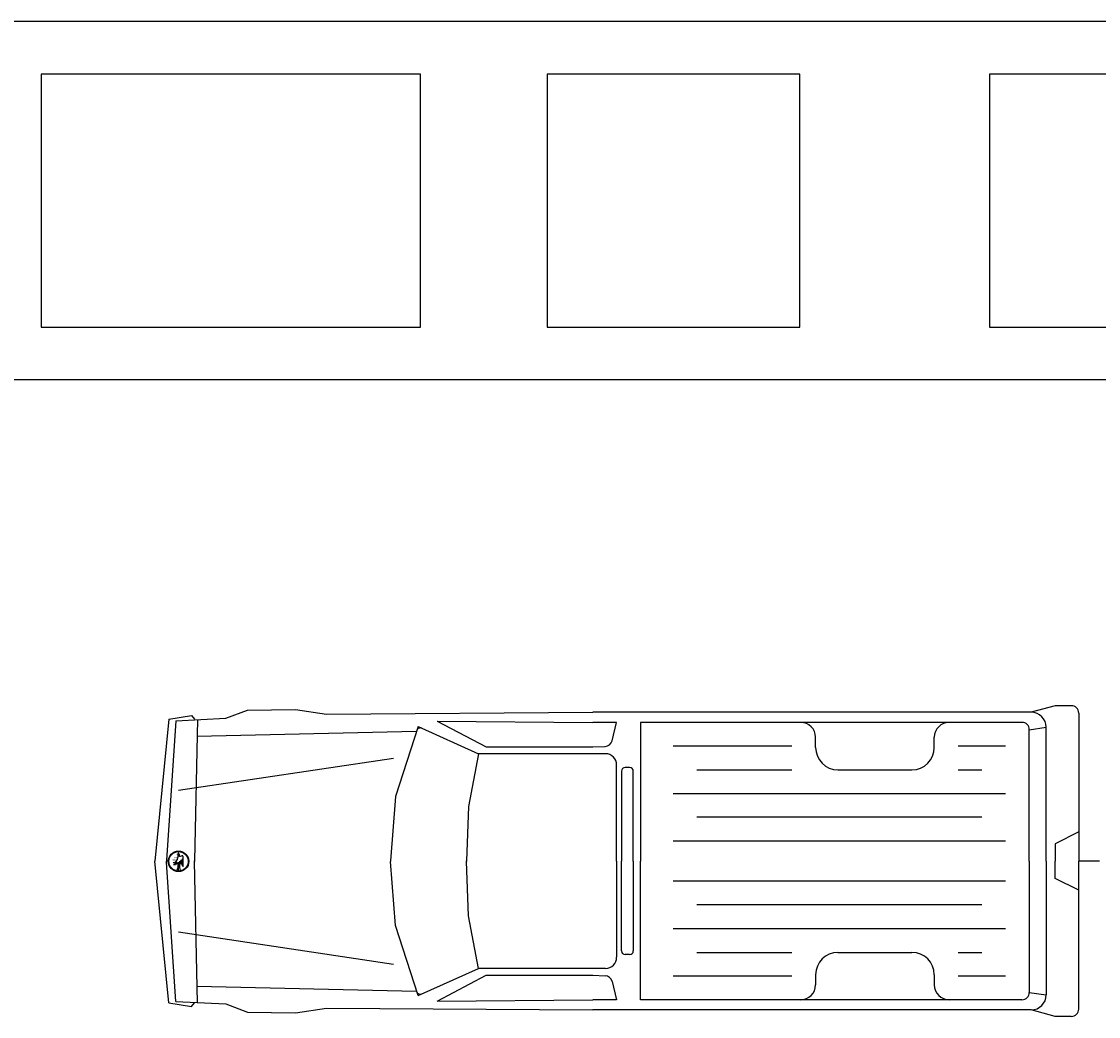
# Model space of a CAD drawing. Header units: millimetres. Extents: x 76.8 to 121.6, y 120.5 to 134.5.
# Tile 5 of 15: x 83.4 to 90, y 121.7 to 127.9. Entities that reach past the tile are written whole.
import ezdxf
from ezdxf.enums import TextEntityAlignment as Align

# ---------------------------------------------------------------- set-up
doc = ezdxf.new("R2010")
doc.units = ezdxf.units.MM

msp = doc.modelspace()

# ---------------------------------------------------------------- linework, layer by layer
for points in [[(95.2907, 127.8571), (83.2847, 127.8571)], [(83.5277, 127.5319), (83.5277, 125.9744), (85.8639, 125.9744), (85.8639, 127.5319), (83.5277, 127.5319)], [(86.6426, 127.5319), (86.6426, 125.9744), (88.2001, 125.9744), (88.2001, 127.5319), (86.6426, 127.5319)], [(89.3682, 127.5319), (89.3682, 125.9744), (92.0937, 125.9744), (92.0937, 127.5319), (89.3682, 127.5319)], [(95.2907, 125.6491), (83.2847, 125.6491)], [(89.7714, 123.6416), (89.6249, 123.6009)], [(89.8717, 123.6416), (89.7714, 123.6416)], [(84.3135, 123.5578), (84.4523, 123.581)], [(84.4523, 123.581), (84.4707, 123.5579)], [(84.6639, 123.5647), (84.7985, 123.6141)], [(84.7985, 123.6141), (85.0925, 123.6186)], [(85.0925, 123.6186), (85.284, 123.59)], [(85.284, 123.59), (86.9253, 123.6009)], [(89.6249, 123.6009), (86.9253, 123.6009)], [(89.9177, 123.5956), (89.9177, 122.6842)], [(84.3135, 123.5578), (84.2267, 122.6842)], [(84.3555, 123.5485), (84.2982, 122.6898), (84.2986, 122.6842)], [(84.3555, 123.5485), (84.6639, 123.5647)], [(84.4903, 123.5567), (84.4705, 122.686)], [(85.8481, 123.5132), (85.7099, 123.0813)], [(85.8481, 123.5132), (86.2213, 123.3455)], [(85.9665, 123.5464), (86.9253, 123.5389)], [(85.9665, 123.5464), (86.2688, 123.3872)], [(87.0715, 123.5389), (86.9253, 123.5389)], [(87.0432, 123.4258), (87.0715, 123.5389)], [(87.2178, 123.5389), (87.2178, 122.6842)], [(89.567, 123.5389), (87.2178, 123.5389)], [(88.2046, 123.5389), (88.1503, 123.5389)], [(89.3205, 123.5389), (89.1199, 123.5389)], [(89.613, 123.4929), (89.7169, 123.5089)], [(89.7169, 122.6842), (89.7169, 123.5089)], [(84.4866, 123.4544), (85.839, 123.4846)], [(88.2966, 123.3844), (88.2966, 123.4469)], [(89.0279, 123.3844), (89.0279, 123.4469)], [(89.613, 122.6842), (89.613, 123.4929)], [(86.2688, 123.3872), (86.9253, 123.3872)], [(86.9253, 123.3872), (87.0009, 123.391)], [(88.1503, 123.3927), (87.4189, 123.3927)], [(89.4667, 123.3927), (89.1742, 123.3927)], [(84.3721, 123.1209), (85.6965, 123.3188)], [(86.2213, 123.3455), (86.1591, 123.0205)], [(87.0025, 123.3455), (86.2213, 123.3455)], [(87.0715, 122.6842), (87.0715, 123.2765)], [(87.1008, 123.2374), (87.1008, 122.6842)], [(87.151, 123.2604), (87.1238, 123.2604)], [(87.174, 122.6842), (87.174, 123.2374)], [(87.5652, 123.2464), (88.1503, 123.2464)], [(88.4346, 123.2464), (88.8899, 123.2464)], [(89.1742, 123.2464), (89.3205, 123.2464)], [(85.7099, 123.0813), (85.6795, 122.6866)], [(87.4189, 123.1001), (89.4667, 123.1001)], [(86.1591, 123.0205), (86.1474, 122.6861)], [(89.3205, 122.9539), (87.5652, 122.9539)], [(89.9177, 122.8642), (89.7714, 122.7911), (89.7714, 122.6842)], [(89.4667, 122.8076), (87.4189, 122.8076)], [(84.3658, 122.6946), (84.3693, 122.7016), (84.3715, 122.7122), (84.3706, 122.7228), (84.3702, 122.7298)], [(84.3717, 122.7324), (84.3693, 122.7316)], [(84.3754, 122.7263), (84.3746, 122.7263), (84.3746, 122.7302)], [(84.3764, 122.7228), (84.3764, 122.7201)], [(84.3834, 122.7122), (84.3799, 122.7122), (84.3799, 122.7218)], [(84.3949, 122.7168), (84.3834, 122.7122)], [(84.401, 122.6488), (84.401, 122.7126)], [(84.3135, 121.8106), (84.2267, 122.6842)], [(84.3555, 121.8198), (84.2982, 122.6785), (84.2986, 122.6842)], [(84.3411, 122.6752), (84.3447, 122.6752), (84.3482, 122.6735)], [(84.3455, 122.6589), (84.3455, 122.666)], [(84.3482, 122.6735), (84.3588, 122.684), (84.3658, 122.6946)], [(84.3508, 122.6695), (84.3508, 122.6589)], [(84.3544, 122.673), (84.3544, 122.666)], [(84.3579, 122.677), (84.3579, 122.6629)], [(84.3632, 122.6664), (84.3632, 122.6805)], [(84.3684, 122.6735), (84.3684, 122.6453), (84.3632, 122.6277)], [(84.3737, 122.6277), (84.3737, 122.677)], [(84.379, 122.684), (84.379, 122.6453), (84.3825, 122.6277)], [(84.3843, 122.6876), (84.3843, 122.6664)], [(84.3896, 122.6911), (84.3896, 122.6629)], [(84.3953, 122.6981), (84.3953, 122.6559)], [(84.4705, 122.6842), (84.4705, 122.6855)], [(84.4705, 122.6842), (84.4705, 122.6829)], [(84.4903, 121.8116), (84.4705, 122.6824)], [(85.7099, 122.287), (85.6795, 122.6817)], [(86.1474, 122.6842), (86.1474, 122.6853)], [(86.1474, 122.6842), (86.1474, 122.683)], [(86.1591, 122.3478), (86.1474, 122.6822)], [(87.0715, 122.6842), (87.0715, 122.0918)], [(87.1008, 122.1309), (87.1008, 122.6842)], [(87.174, 122.6842), (87.174, 122.1309)], [(87.2178, 121.8294), (87.2178, 122.6842)], [(89.613, 122.6842), (89.613, 121.8754)], [(89.7169, 122.6842), (89.7169, 121.8594)], [(89.9177, 122.5041), (89.7714, 122.5773), (89.7714, 122.6842)], [(89.9177, 121.7728), (89.9177, 122.6842)], [(90.046, 122.6842), (90.0027, 122.6842), (89.9672, 122.6842), (89.9405, 122.6842), (89.9237, 122.6842), (89.9177, 122.6842), (89.9177, 122.6842), (89.9177, 122.6842), (89.9177, 122.6842), (89.9177, 122.6842), (89.9177, 122.6842), (89.9177, 122.6842), (89.9177, 122.6842), (89.9177, 122.6842), (89.9177, 122.6842), (89.9177, 122.6842), (89.9177, 122.6842), (89.9177, 122.6842)], [(89.4667, 122.5608), (87.4189, 122.5608)], [(89.3205, 122.4145), (87.5652, 122.4145)], [(86.2213, 122.0228), (86.1591, 122.3478)], [(84.3721, 122.2474), (85.6965, 122.0496)], [(85.8481, 121.8551), (85.7099, 122.287)], [(87.4189, 122.2682), (89.4667, 122.2682)], [(87.151, 122.1079), (87.1238, 122.1079)], [(87.5652, 122.1219), (88.1503, 122.1219)], [(88.4346, 122.1219), (88.8899, 122.1219)], [(89.1742, 122.1219), (89.3205, 122.1219)], [(85.8481, 121.8551), (86.2213, 122.0228)], [(85.9665, 121.8219), (86.2688, 121.9812)], [(87.0025, 122.0228), (86.2213, 122.0228)], [(86.2688, 121.9812), (86.9253, 121.9812)], [(86.9253, 121.9812), (87.0009, 121.9774)], [(88.1503, 121.9757), (87.4189, 121.9757)], [(88.2966, 121.9839), (88.2966, 121.9214)], [(89.0279, 121.9839), (89.0279, 121.9214)], [(89.4667, 121.9757), (89.1742, 121.9757)], [(84.4866, 121.914), (85.839, 121.8837)], [(87.0432, 121.9426), (87.0715, 121.8294)], [(89.613, 121.8754), (89.7169, 121.8594)], [(84.3135, 121.8106), (84.4523, 121.7874)], [(84.3555, 121.8198), (84.6639, 121.8037)], [(84.4523, 121.7874), (84.4707, 121.8104)], [(84.6639, 121.8037), (84.7985, 121.7542)], [(85.0925, 121.7497), (85.284, 121.7784)], [(85.284, 121.7784), (86.9253, 121.7674)], [(85.9665, 121.8219), (86.9253, 121.8294)], [(87.0715, 121.8294), (86.9253, 121.8294)], [(89.567, 121.8294), (87.2178, 121.8294)], [(88.2046, 121.8294), (88.1503, 121.8294)], [(89.3205, 121.8294), (89.1199, 121.8294)], [(84.7985, 121.7542), (85.0925, 121.7497)], [(89.6249, 121.7674), (86.9253, 121.7674)], [(89.7714, 121.7268), (89.6249, 121.7674)], [(89.8717, 121.7268), (89.7714, 121.7268)]]:
    msp.add_lwpolyline(points)
for radius in [0.0634, 0.0599]:
    msp.add_circle((84.3733, 122.6826), radius)
for centre, radius, start, end in [((89.8717, 123.5956), 0.046, 0, 90), ((89.6249, 123.5089), 0.092, 0, 90), ((85.8622, 123.4817), 0.023, 65.7973, 162.2544), ((88.2046, 123.4469), 0.092, 0, 90), ((89.1199, 123.4469), 0.092, 90, 180), ((89.567, 123.4929), 0.046, 0, 90), ((86.9986, 123.4369), 0.046, 272.8676, 345.967), ((88.4346, 123.3844), 0.138, 180, 270), ((88.8899, 123.3844), 0.138, 270, 0), ((87.0025, 123.2765), 0.069, 0, 90), ((87.1238, 123.2374), 0.023, 90, 180), ((87.151, 123.2374), 0.023, 0, 90), ((84.3724, 122.7302), 0.00225, 0, 108.3813), ((84.3754, 122.7218), 0.00449, 0, 90), ((84.3965, 122.7126), 0.00449, 0, 111.8101), ((84.482, 122.6857), 0.0115, 178.7045, 181.2928), ((84.482, 122.6826), 0.0115, 178.7072, 181.2955), ((85.6909, 122.6857), 0.0115, 175.5832, 184.4141), ((85.6909, 122.6826), 0.0115, 175.586, 184.4167), ((86.1589, 122.6857), 0.0115, 177.9958, 182.0015), ((86.1589, 122.6826), 0.0115, 177.9985, 182.0042), ((87.1238, 122.1309), 0.023, 180, 270), ((87.151, 122.1309), 0.023, 270, 0), ((88.4346, 121.9839), 0.138, 90, 180), ((88.8899, 121.9839), 0.138, 0, 90), ((87.0025, 122.0918), 0.069, 270, 0), ((86.9986, 121.9314), 0.046, 14.033, 87.1324), ((88.2046, 121.9214), 0.092, 270, 0), ((89.1199, 121.9214), 0.092, 180, 270), ((85.8622, 121.8866), 0.023, 197.7455, 294.2027), ((89.567, 121.8754), 0.046, 270, 0), ((89.6249, 121.8594), 0.092, 270, 0), ((89.8717, 121.7728), 0.046, 270, 0)]:
    msp.add_arc(centre, radius, start, end)

# ---------------------------------------------------------------- texts
for s, height, p, p2 in [('C', 0.0158, (84.3482, 122.7105), (84.3482, 122.6999)), ('E', 0.0159, (84.3588, 122.7245), (84.3588, 122.714)), ('D', 0.0159, (84.3376, 122.6964), (84.3376, 122.6858))]:
    msp.add_text(s, height=height, rotation=270).set_placement(p, p2, align=Align.ALIGNED)

doc.saveas('drawing.dxf')
